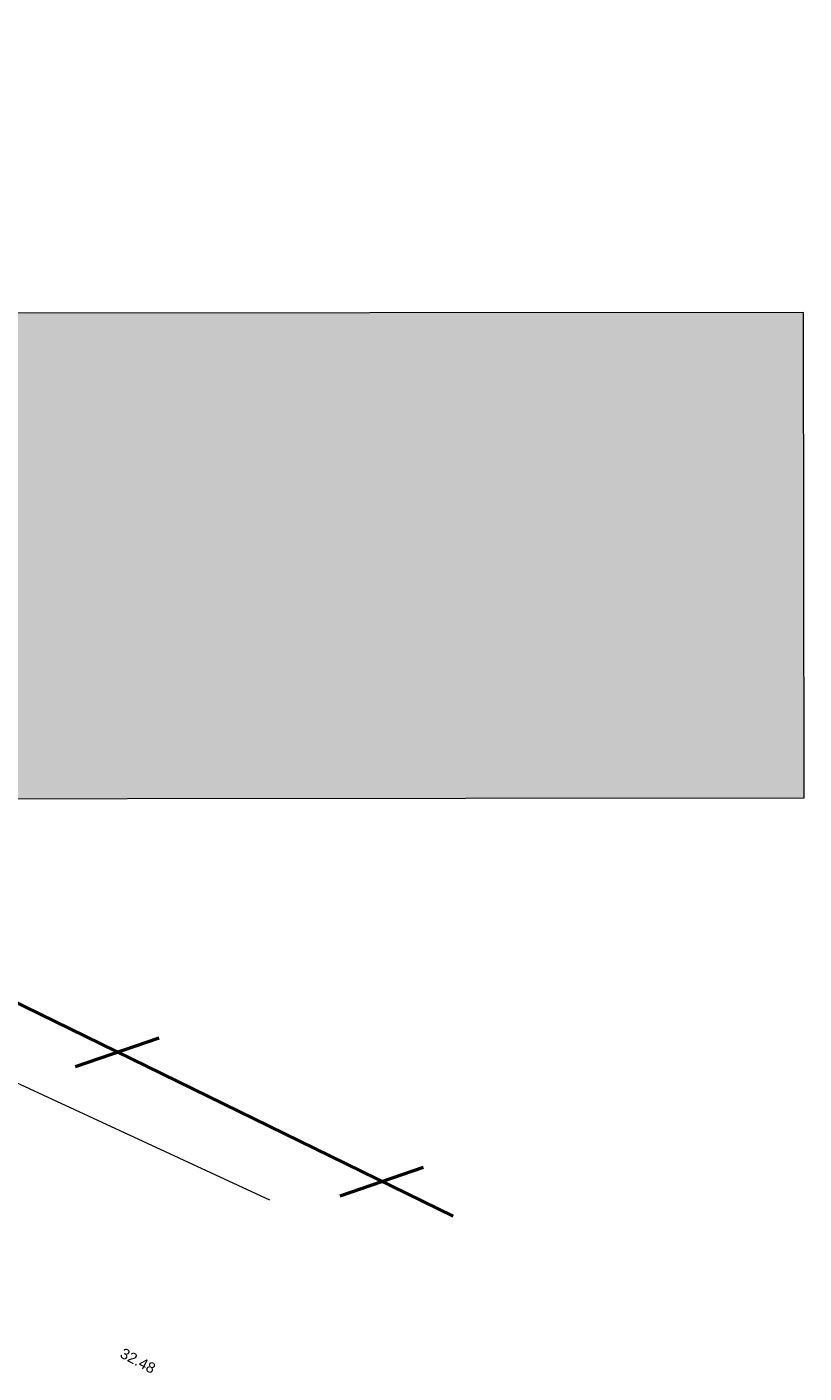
# Model space of a CAD drawing. Header units: metres. Extents: x -5569892 to 1712241, y -5568463 to 2085.
# Tile 16 of 68: x 47 to 73, y -230 to -184. Entities that reach past the tile are written whole.
import ezdxf

# ---------------------------------------------------------------- set-up
doc = ezdxf.new("R2010")
doc.units = ezdxf.units.M
doc.header["$LTSCALE"] = 0.5
for name, color, linetype, lineweight in [('02.02_Nutzung. Gebäude-Gewerbe Neubau', 7, 'Continuous', 9), ('30 -39 Baustelle- Fläche', 7, 'Continuous', 15), ('99.02_Vermesserplan-Höhe SWP', 7, 'Continuous', 18), ('99.02_Vermesserplan-Linie Zaun', 7, 'Continuous', 18), ('Bemaßung', 7, 'Continuous', 5), ('Keine', 7, 'Continuous', 9)]:
    doc.layers.add(name, color=color, linetype=linetype, lineweight=lineweight)
doc.styles.add('Arial', font='arial.ttf')

# ---------------------------------------------------------------- blocks, each defined once
blk = doc.blocks.new('_23-07-06_Massenplan_TB_Weiterführende Schule (3D)')
at = {"layer": '02.02_Nutzung. Gebäude-Gewerbe Neubau', "linetype": 'Continuous', "lineweight": 0}
blk.add_hatch(color=9, dxfattribs=at).paths.add_polyline_path([(43.73479963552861, -129.4382019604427), (27.23480545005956, -129.4520541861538), (27.30280728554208, -210.4520256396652), (73.30279107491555, -210.4134073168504), (73.28893884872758, -193.9134131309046), (43.78894924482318, -193.9381792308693)])
at = {"layer": '02.02_Nutzung. Gebäude-Gewerbe Neubau', "flags": 128}
blk.add_lwpolyline([(43.73479963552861, -129.4382019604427), (27.23480545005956, -129.4520541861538), (27.30280728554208, -210.4520256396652), (73.30279107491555, -210.4134073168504), (73.28893884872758, -193.9134131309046), (43.78894924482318, -193.9381792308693)], close=True, dxfattribs=at)
at = {"layer": '99.02_Vermesserplan-Linie Zaun', "color": 7, "linetype": 'Continuous', "lineweight": 18}
blk.add_line((29.50796896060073, -212.1938937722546), (55.13744604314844, -224.0770498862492), dxfattribs=at)
at = {"layer": '99.02_Vermesserplan-Höhe SWP', "color": 7, "insert": (50.75649310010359, -229.390104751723), "char_height": 0.36, "attachment_point": 2, "rotation": 332.25100311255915, "line_spacing_factor": 0.251004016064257, "style": 'Arial'}
blk.add_mtext('32.48', dxfattribs=at)
blk = doc.blocks.new('*U517')
at = {"layer": '30 -39 Baustelle- Fläche', "color": 181, "linetype": 'Continuous', "lineweight": 50, "transparency": 33554687, "flags": 128}
blk.add_lwpolyline([(21.22005394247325, -111.9509494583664), (21.21111159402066, -120.4408210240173), (21.29300698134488, -205.0203408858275), (61.37827331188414, -224.6360514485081)], dxfattribs=at)
at = {"layer": 'Keine', "color": 181, "linetype": 'Continuous', "lineweight": 50, "transparency": 33554687}
for p, q in [((48.55479612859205, -219.5417329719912), (51.3926244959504, -218.5687323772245)), ((57.53700613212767, -223.9371741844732), (60.37483449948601, -222.9641735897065))]:
    blk.add_line(p, q, dxfattribs=at)
blk = doc.blocks.new('_BE Phase 1 (3D)')
at = {"layer": 'Bemaßung', "color": 7}
blk.add_blockref('*U517', (0, 0), dxfattribs=at)

msp = doc.modelspace()

# ---------------------------------------------------------------- block references
at = {"layer": 'Keine', "color": 1}
msp.add_blockref('_23-07-06_Massenplan_TB_Weiterführende Schule (3D)', (0, 0), dxfattribs=at)

# ---------------------------------------------------------------- next in the draw order: block references
msp.add_blockref('_BE Phase 1 (3D)', (0, 0), dxfattribs=at)

doc.saveas('drawing.dxf')
